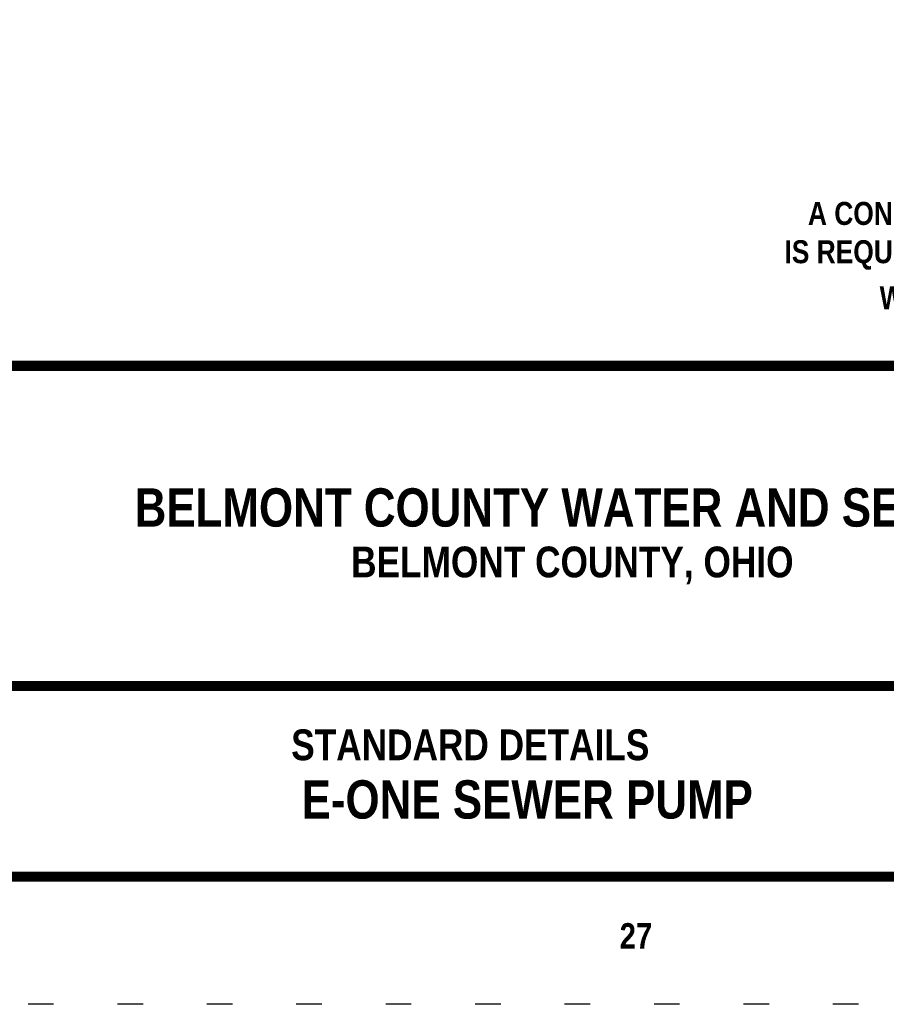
# Model space of a CAD drawing. Header units: inches. Extents: x 16.2 to 26.4, y 27.8 to 38.8.
# Tile 2 of 172: x 19.7 to 23.1, y 27.8 to 31.6. Entities that reach past the tile are written whole.
import ezdxf
from ezdxf.enums import TextEntityAlignment as Align

# ---------------------------------------------------------------- set-up
doc = ezdxf.new("R2010")
doc.units = ezdxf.units.IN
doc.header["$MEASUREMENT"] = 0
doc.linetypes.add('DOT2', pattern=[0.125, 0, -0.125])
for name, color, linetype in [('BORDER', 7, 'Continuous'), ('DIMENSIONS', 7, 'Continuous'), ('TEXT', 7, 'Continuous')]:
    doc.layers.add(name, color=color, linetype=linetype)
doc.styles.get("Standard").update_dxf_attribs({"font": 'arial.ttf'})
doc.styles.add('TECHNICAL', font='techb___.ttf')
doc.dimstyles.get("Standard").update_dxf_attribs({"dimtxt": 0.18, "dimasz": 0.18, "dimexe": 0.18, "dimexo": 0.0625, "dimgap": 0.09, "dimtad": 0, "dimtih": 1, "dimtoh": 1, "dimdec": 4, "dimzin": 0, "dimdsep": 46, "dimtxsty": 'Standard', "dimcen": 0.09, "dimadec": 0, "dimazin": 0, "dimtfac": 1, "dimtdec": 4, "dimtofl": 0, "dimtmove": 0, "dimatfit": 3, "dimfxl": 1, "dimtolj": 1, "dimtzin": 0, "dimarcsym": 0})

msp = doc.modelspace()

# ---------------------------------------------------------------- linework, layer by layer
at = {"layer": 'BORDER', "const_width": 0.04}
msp.add_lwpolyline([(18.44241, 28.27817), (18.44241, 38.27817), (25.94241, 38.27817), (25.94241, 28.27817)], close=True, dxfattribs=at)
for points in [[(18.44241, 30.27816), (25.94241, 30.27816)], [(18.44241, 29.02489), (25.94241, 29.02489)]]:
    msp.add_lwpolyline(points, dxfattribs=at)
at = {"layer": 'DEFPOINTS', "linetype": 'DOT2', "ltscale": 2}
msp.add_lwpolyline([(17.94241, 27.77817), (17.94241, 38.77817), (26.44241, 38.77817), (26.44241, 27.77817)], close=True, dxfattribs=at)

# ---------------------------------------------------------------- texts
at = {"layer": 'DIMENSIONS', "style": 'TECHNICAL'}
msp.add_text('27', height=0.1, dxfattribs=at).set_placement((22.00767, 27.99602))
at = {"layer": 'DIMENSIONS', "insert": (24.54301, 30.46923), "char_height": 0.09, "attachment_point": 9, "style": 'TECHNICAL'}
msp.add_mtext('\\A1;A CONCRETE ANCHOR OF 2600 lbs.\\PIS REQUIRED ON ALL MODEL 2010-93\\PWHICH IS 17.3 CU.FT. OR {\\H0.7x;\\S2/3;} YD.', dxfattribs=at)
at = {"layer": 'TEXT', "style": 'TECHNICAL'}
for s, p in [('BELMONT COUNTY WATER AND SEWER DISTRICT', (24.34663, 29.72385)), ('E-ONE SEWER PUMP', (22.52878, 28.58038))]:
    msp.add_text(s, height=0.15, dxfattribs=at).set_placement(p, align=Align.MIDDLE_RIGHT)
for s, p in [('BELMONT COUNTY, OHIO', (20.95677, 29.45028)), ('STANDARD DETAILS', (20.7224, 28.73412))]:
    msp.add_text(s, height=0.1203954, dxfattribs=at).set_placement(p)

# ---------------------------------------------------------------- leaders
at = {"layer": 'DIMENSIONS', "annotation_type": 0, "has_hookline": 1, "hookline_direction": 1, "text_width": 2.21895}
msp.add_leader([(25.10468, 31.62859), (24.72301, 30.51423), (24.57301, 30.51423)], dimstyle='Standard', override={"dimasz": 0.15, "dimgap": 0.03}, dxfattribs=at)

doc.saveas('drawing.dxf')
